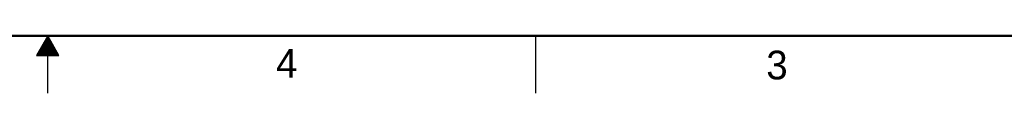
# Model space of a CAD drawing. Header units: inches. Extents: x 0 to 34, y 0 to 22.
# Tile 8 of 28: x 16.8 to 25.3, y 0 to 0.5. Entities that reach past the tile are written whole.
import ezdxf

# ---------------------------------------------------------------- set-up
doc = ezdxf.new("R2010")
doc.units = ezdxf.units.IN
doc.header["$LTSCALE"] = 1.87
doc.header["$MEASUREMENT"] = 0
doc.layers.get('0').update_dxf_attribs({"linetype": 'CONTINUOUS'})
doc.styles.add('TEXTSTYLE_2', font='txt')

msp = doc.modelspace()

# ---------------------------------------------------------------- linework, layer by layer
at = {"color": 2, "linetype": 'CONTINUOUS'}
for p, q in [((17, 0.5), (16.902, 0.3303)), ((16.9596, 0.43), (17.0404, 0.43)), ((16.9654, 0.44), (17.0347, 0.44)), ((16.9712, 0.45), (17.0289, 0.45)), ((16.9769, 0.46), (17.0231, 0.46)), ((16.9827, 0.47), (17.0173, 0.47)), ((16.9885, 0.48), (17.0116, 0.48)), ((16.9942, 0.49), (17.0058, 0.49)), ((17.098, 0.3303), (17, 0.5)), ((17, 0), (17, 0.5)), ((21.25, 0), (21.25, 0.5)), ((16.9134, 0.35), (17.0866, 0.35)), ((16.9192, 0.36), (17.0808, 0.36)), ((16.925, 0.37), (17.0751, 0.37)), ((16.9307, 0.38), (17.0693, 0.38)), ((16.9365, 0.39), (17.0635, 0.39)), ((16.9423, 0.4), (17.0578, 0.4)), ((16.9481, 0.41), (17.052, 0.41)), ((16.9538, 0.42), (17.0462, 0.42)), ((16.902, 0.3303), (17.098, 0.3303)), ((16.9076, 0.34), (17.0924, 0.34))]:
    msp.add_line(p, q, dxfattribs=at)
at = {"color": 7, "linetype": 'CONTINUOUS', "const_width": 0.02}
msp.add_lwpolyline([(0.5, 0.5), (33.5, 0.5)], dxfattribs=at)

# ---------------------------------------------------------------- texts
at = {"color": 2, "linetype": 'CONTINUOUS', "char_height": 0.25, "width": 0.25, "attachment_point": 1, "line_spacing_factor": 0.9, "style": 'TEXTSTYLE_2'}
for s, insert in [('4', (18.9884, 0.3869)), ('3', (23.2555, 0.371))]:
    msp.add_mtext(s, dxfattribs=dict(at, insert=insert))

doc.saveas('drawing.dxf')
